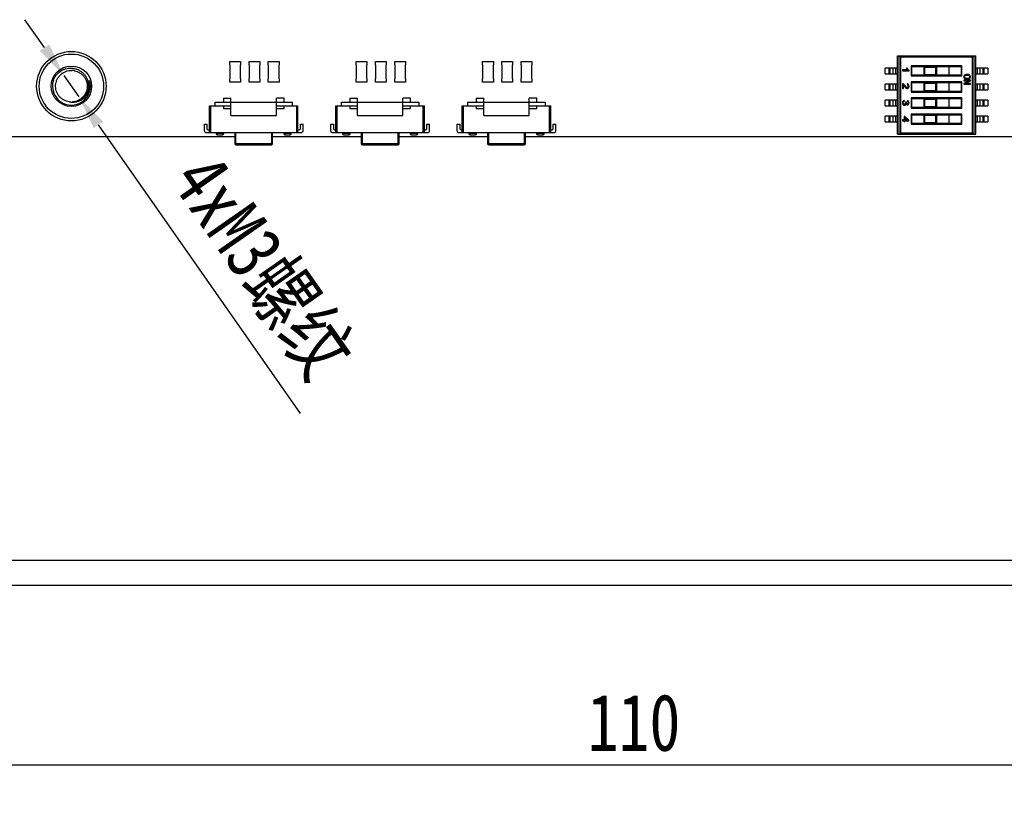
# Model space of a CAD drawing. Header units: millimetres. Extents: x 693 to 1326, y -348 to -145.
# Tile 3 of 8: x 1131 to 1209, y -348 to -286. Entities that reach past the tile are written whole.
import ezdxf

# ---------------------------------------------------------------- set-up
doc = ezdxf.new("R2010")
doc.units = ezdxf.units.MM
doc.header["$LTSCALE"] = 30.734
doc.header["$PDMODE"] = 3
doc.header["$PDSIZE"] = 0.3125
doc.layers.get('0').update_dxf_attribs({"linetype": 'CONTINUOUS'})
doc.layers.get('Defpoints').update_dxf_attribs({"linetype": 'CONTINUOUS'})
doc.layers.add('Dim', color=6, linetype='CONTINUOUS', lineweight=13)
doc.styles.get("Standard").update_dxf_attribs({"font": 'simsun.ttc', "width": 0.8})
doc.dimstyles.new('ISO-25_WS', dxfattribs={"dimscale": 1.8, "dimtxt": 2.5, "dimasz": 1.5, "dimexe": 1.25, "dimexo": 0.625, "dimtad": 1, "dimdsep": 46, "dimtxsty": 'STANDARD', "dimcen": 2.5, "dimadec": 0, "dimazin": 0, "dimtfac": 1, "dimtmove": 0, "dimatfit": 3, "dimfxl": 1, "dimtolj": 1, "dimtzin": 0, "dimarcsym": 0})

# ---------------------------------------------------------------- blocks, each defined once
blk = doc.blocks.new('*D163')
at = {"layer": 'Defpoints', "color": 0}
for p in [(1134.469, -290.737), (1135.643, -292.418)]:
    blk.add_point(p, dxfattribs=at)
at = {"layer": 'Dim', "color": 0, "lineweight": -2}
for p, q in [((1132.922, -288.525), (1131.375, -286.312)), ((1134.469, -290.737), (1135.643, -292.418)), ((1153.168, -317.488), (1137.19, -294.631))]:
    blk.add_line(p, q, dxfattribs=at)
at = {"layer": 'Dim', "color": 0}
for points in [[(1132.553, -288.782), (1133.291, -288.267), (1134.469, -290.737)], [(1137.559, -294.373), (1136.821, -294.888), (1135.643, -292.418)]]:
    blk.add_solid(points, dxfattribs=at)
at = {"layer": 'Dim', "color": 0, "insert": (1150.077, -305.946), "char_height": 4.5, "attachment_point": 5, "rotation": 304.95471}
blk.add_mtext('\\A1;4xM3螺纹', dxfattribs=at)
blk = doc.blocks.new('*D166')
at = {"layer": 'Defpoints', "color": 0}
for p in [(1124.556, -294.578), (1234.556, -294.578), (1234.556, -345.291)]:
    blk.add_point(p, dxfattribs=at)
at = {"layer": 'Dim', "color": 0, "lineweight": -2}
for p, q in [((1124.556, -295.703), (1124.556, -347.541)), ((1234.556, -295.703), (1234.556, -347.541)), ((1127.256, -345.291), (1231.856, -345.291))]:
    blk.add_line(p, q, dxfattribs=at)
at = {"layer": 'Dim', "color": 0}
for points in [[(1127.256, -344.841), (1127.256, -345.741), (1124.556, -345.291)], [(1231.856, -345.741), (1231.856, -344.841), (1234.556, -345.291)]]:
    blk.add_solid(points, dxfattribs=at)
at = {"layer": 'Dim', "color": 0, "insert": (1179.556, -341.966), "char_height": 4.5, "attachment_point": 5}
blk.add_mtext('\\A1;110', dxfattribs=at)

msp = doc.modelspace()

# ---------------------------------------------------------------- linework, layer by layer
at = {"color": 7, "linetype": 'Continuous'}
for p, q in [((1147.583, -289.891), (1147.583, -289.616)), ((1147.583, -289.616), (1148.433, -289.616)), ((1148.433, -289.616), (1148.433, -289.891)), ((1149.107, -289.892), (1149.107, -289.617)), ((1149.107, -289.617), (1149.957, -289.617)), ((1149.957, -289.617), (1149.957, -289.892)), ((1150.632, -289.892), (1150.632, -289.617)), ((1150.632, -289.617), (1151.482, -289.617)), ((1151.482, -289.617), (1151.482, -289.892)), ((1157.583, -289.616), (1158.433, -289.616)), ((1157.583, -289.891), (1157.583, -289.616)), ((1158.433, -289.616), (1158.433, -289.891)), ((1159.107, -289.617), (1159.957, -289.617)), ((1159.107, -289.892), (1159.107, -289.617)), ((1159.957, -289.617), (1159.957, -289.892)), ((1160.632, -289.617), (1161.482, -289.617)), ((1160.632, -289.892), (1160.632, -289.617)), ((1161.482, -289.617), (1161.482, -289.892)), ((1167.583, -289.616), (1168.433, -289.616)), ((1167.583, -289.891), (1167.583, -289.616)), ((1168.433, -289.616), (1168.433, -289.891)), ((1169.107, -289.617), (1169.957, -289.617)), ((1169.107, -289.892), (1169.107, -289.617)), ((1169.957, -289.617), (1169.957, -289.892)), ((1170.632, -289.617), (1171.482, -289.617)), ((1170.632, -289.892), (1170.632, -289.617)), ((1171.482, -289.617), (1171.482, -289.892)), ((1200.39, -289.168), (1206.59, -289.168)), ((1200.39, -295.378), (1200.39, -289.168)), ((1200.531, -295.377), (1200.531, -289.168)), ((1200.631, -289.268), (1200.531, -289.168)), ((1206.348, -289.268), (1200.631, -289.268)), ((1200.631, -289.268), (1200.631, -295.278)), ((1206.348, -289.268), (1206.448, -289.168)), ((1206.348, -295.278), (1206.348, -289.268)), ((1206.448, -289.168), (1206.448, -295.377)), ((1206.59, -295.378), (1206.59, -289.168)), ((1147.608, -289.891), (1147.583, -289.891)), ((1147.608, -290.988), (1147.608, -289.891)), ((1148.408, -289.891), (1148.408, -290.988)), ((1148.433, -289.891), (1148.408, -289.891)), ((1149.133, -289.892), (1149.107, -289.892)), ((1149.133, -290.988), (1149.133, -289.892)), ((1149.932, -289.892), (1149.932, -290.988)), ((1149.957, -289.892), (1149.932, -289.892)), ((1150.657, -289.892), (1150.632, -289.892)), ((1150.657, -290.988), (1150.657, -289.892)), ((1151.456, -289.892), (1151.456, -290.988)), ((1151.482, -289.892), (1151.456, -289.892)), ((1157.608, -289.891), (1157.583, -289.891)), ((1157.608, -290.988), (1157.608, -289.891)), ((1158.433, -289.891), (1158.408, -289.891)), ((1158.408, -289.891), (1158.408, -290.988)), ((1159.133, -289.892), (1159.107, -289.892)), ((1159.133, -290.988), (1159.133, -289.892)), ((1159.957, -289.892), (1159.932, -289.892)), ((1159.932, -289.892), (1159.932, -290.988)), ((1160.657, -289.892), (1160.632, -289.892)), ((1160.657, -290.988), (1160.657, -289.892)), ((1161.482, -289.892), (1161.456, -289.892)), ((1161.456, -289.892), (1161.456, -290.988)), ((1167.608, -289.891), (1167.583, -289.891)), ((1167.608, -290.988), (1167.608, -289.891)), ((1168.433, -289.891), (1168.408, -289.891)), ((1168.408, -289.891), (1168.408, -290.988)), ((1169.133, -289.892), (1169.107, -289.892)), ((1169.133, -290.988), (1169.133, -289.892)), ((1169.957, -289.892), (1169.932, -289.892)), ((1169.932, -289.892), (1169.932, -290.988)), ((1170.657, -289.892), (1170.632, -289.892)), ((1170.657, -290.988), (1170.657, -289.892)), ((1171.482, -289.892), (1171.456, -289.892)), ((1171.456, -289.892), (1171.456, -290.988)), ((1200.39, -290.143), (1199.423, -290.143)), ((1199.423, -290.593), (1199.423, -290.143)), ((1199.737, -290.593), (1199.737, -290.143)), ((1199.801, -290.143), (1199.801, -290.593)), ((1200.061, -290.593), (1200.061, -290.143)), ((1200.256, -290.143), (1200.256, -290.593)), ((1201.2, -290.292), (1200.8, -290.292)), ((1200.8, -290.292), (1200.8, -290.357)), ((1200.8, -290.357), (1201.314, -290.357)), ((1201.185, -290.153), (1201.125, -290.153)), ((1201.314, -290.357), (1201.314, -290.315)), ((1205.49, -289.968), (1201.49, -289.968)), ((1201.49, -289.968), (1201.542, -290.02)), ((1201.49, -289.968), (1201.49, -290.768)), ((1201.542, -290.02), (1205.437, -290.02)), ((1201.542, -290.715), (1201.542, -290.02)), ((1204.49, -290.028), (1202.49, -290.028)), ((1202.55, -290.088), (1202.49, -290.028)), ((1202.49, -290.028), (1202.49, -290.708)), ((1203.43, -290.088), (1202.55, -290.088)), ((1202.55, -290.088), (1202.55, -290.648)), ((1203.49, -290.028), (1203.43, -290.088)), ((1203.43, -290.648), (1203.43, -290.088)), ((1203.49, -290.028), (1203.49, -290.708)), ((1204.49, -290.708), (1204.49, -290.028)), ((1205.49, -289.968), (1205.437, -290.02)), ((1205.437, -290.02), (1205.437, -290.715)), ((1205.49, -290.768), (1205.49, -289.968)), ((1207.556, -290.143), (1206.59, -290.143)), ((1206.723, -290.593), (1206.723, -290.143)), ((1206.918, -290.143), (1206.918, -290.593)), ((1207.178, -290.593), (1207.178, -290.143)), ((1207.243, -290.143), (1207.243, -290.593)), ((1207.556, -290.143), (1207.556, -290.593)), ((1147.583, -291.263), (1147.583, -290.988)), ((1147.583, -290.988), (1147.608, -290.988)), ((1148.433, -291.263), (1147.583, -291.263)), ((1148.408, -290.988), (1148.433, -290.988)), ((1148.433, -290.988), (1148.433, -291.263)), ((1149.107, -291.263), (1149.107, -290.988)), ((1149.107, -290.988), (1149.133, -290.988)), ((1149.957, -291.263), (1149.107, -291.263)), ((1149.932, -290.988), (1149.957, -290.988)), ((1149.957, -290.988), (1149.957, -291.263)), ((1150.632, -291.263), (1150.632, -290.988)), ((1150.632, -290.988), (1150.657, -290.988)), ((1151.482, -291.263), (1150.632, -291.263)), ((1151.456, -290.988), (1151.482, -290.988)), ((1151.482, -290.988), (1151.482, -291.263)), ((1157.583, -290.988), (1157.608, -290.988)), ((1157.583, -291.263), (1157.583, -290.988)), ((1158.433, -291.263), (1157.583, -291.263)), ((1158.408, -290.988), (1158.433, -290.988)), ((1158.433, -290.988), (1158.433, -291.263)), ((1159.107, -290.988), (1159.133, -290.988)), ((1159.107, -291.263), (1159.107, -290.988)), ((1159.957, -291.263), (1159.107, -291.263)), ((1159.932, -290.988), (1159.957, -290.988)), ((1159.957, -290.988), (1159.957, -291.263)), ((1160.632, -290.988), (1160.657, -290.988)), ((1160.632, -291.263), (1160.632, -290.988)), ((1161.482, -291.263), (1160.632, -291.263)), ((1161.456, -290.988), (1161.482, -290.988)), ((1161.482, -290.988), (1161.482, -291.263)), ((1167.583, -290.988), (1167.608, -290.988)), ((1167.583, -291.263), (1167.583, -290.988)), ((1168.433, -291.263), (1167.583, -291.263)), ((1168.408, -290.988), (1168.433, -290.988)), ((1168.433, -290.988), (1168.433, -291.263)), ((1169.107, -290.988), (1169.133, -290.988)), ((1169.107, -291.263), (1169.107, -290.988)), ((1169.957, -291.263), (1169.107, -291.263)), ((1169.932, -290.988), (1169.957, -290.988)), ((1169.957, -290.988), (1169.957, -291.263)), ((1170.632, -290.988), (1170.657, -290.988)), ((1170.632, -291.263), (1170.632, -290.988)), ((1171.482, -291.263), (1170.632, -291.263)), ((1171.456, -290.988), (1171.482, -290.988)), ((1171.482, -290.988), (1171.482, -291.263)), ((1199.423, -290.593), (1200.39, -290.593)), ((1201.542, -290.715), (1201.49, -290.768)), ((1201.49, -290.768), (1205.49, -290.768)), ((1205.49, -291.238), (1201.49, -291.238)), ((1201.49, -291.238), (1201.542, -291.29)), ((1201.49, -291.238), (1201.49, -292.038)), ((1205.437, -290.715), (1201.542, -290.715)), ((1201.542, -291.29), (1205.437, -291.29)), ((1201.542, -291.985), (1201.542, -291.29)), ((1202.49, -290.708), (1202.55, -290.648)), ((1202.49, -290.708), (1204.49, -290.708)), ((1202.55, -290.648), (1203.43, -290.648)), ((1203.43, -290.648), (1203.49, -290.708)), ((1205.49, -290.768), (1205.437, -290.715)), ((1205.49, -291.238), (1205.437, -291.29)), ((1205.437, -291.29), (1205.437, -291.985)), ((1205.49, -292.038), (1205.49, -291.238)), ((1206.166, -291.101), (1205.652, -291.101)), ((1205.652, -291.101), (1205.652, -291.154)), ((1205.652, -291.154), (1206.051, -291.154)), ((1206.051, -291.154), (1205.652, -291.361)), ((1205.768, -291.364), (1206.166, -291.157)), ((1206.166, -291.157), (1206.166, -291.101)), ((1206.59, -290.593), (1207.556, -290.593)), ((1200.39, -291.413), (1199.423, -291.413)), ((1199.423, -291.863), (1199.423, -291.413)), ((1199.423, -291.863), (1200.39, -291.863)), ((1199.737, -291.863), (1199.737, -291.413)), ((1199.801, -291.413), (1199.801, -291.863)), ((1200.061, -291.863), (1200.061, -291.413)), ((1200.256, -291.413), (1200.256, -291.863)), ((1200.8, -291.391), (1200.8, -291.76)), ((1200.8, -291.76), (1200.866, -291.76)), ((1200.866, -291.76), (1200.866, -291.478)), ((1201.169, -291.398), (1201.162, -291.464)), ((1201.542, -291.985), (1201.49, -292.038)), ((1201.49, -292.038), (1205.49, -292.038)), ((1205.437, -291.985), (1201.542, -291.985)), ((1204.49, -291.298), (1202.49, -291.298)), ((1202.55, -291.358), (1202.49, -291.298)), ((1202.49, -291.298), (1202.49, -291.978)), ((1202.49, -291.978), (1202.55, -291.918)), ((1202.49, -291.978), (1204.49, -291.978)), ((1203.43, -291.358), (1202.55, -291.358)), ((1202.55, -291.358), (1202.55, -291.918)), ((1202.55, -291.918), (1203.43, -291.918)), ((1203.49, -291.298), (1203.43, -291.358)), ((1203.43, -291.918), (1203.43, -291.358)), ((1203.43, -291.918), (1203.49, -291.978)), ((1203.49, -291.298), (1203.49, -291.978)), ((1204.49, -291.978), (1204.49, -291.298)), ((1205.49, -292.038), (1205.437, -291.985)), ((1205.652, -291.361), (1205.652, -291.417)), ((1205.652, -291.417), (1206.166, -291.417)), ((1206.166, -291.364), (1205.768, -291.364)), ((1206.166, -291.417), (1206.166, -291.364)), ((1207.556, -291.413), (1206.59, -291.413)), ((1206.59, -291.863), (1207.556, -291.863)), ((1206.723, -291.863), (1206.723, -291.413)), ((1206.918, -291.413), (1206.918, -291.863)), ((1207.178, -291.863), (1207.178, -291.413)), ((1207.243, -291.413), (1207.243, -291.863)), ((1207.556, -291.413), (1207.556, -291.863)), ((1146.426, -293.128), (1146.426, -292.828)), ((1146.426, -292.828), (1152.526, -292.828)), ((1147.076, -292.528), (1147.076, -292.828)), ((1147.076, -292.528), (1147.676, -292.528)), ((1147.676, -293.899), (1147.676, -292.528)), ((1151.276, -293.899), (1151.276, -292.528)), ((1151.876, -292.528), (1151.276, -292.528)), ((1151.876, -292.828), (1151.876, -292.528)), ((1152.526, -292.828), (1152.526, -293.128)), ((1156.426, -293.128), (1156.426, -292.828)), ((1156.426, -292.828), (1162.526, -292.828)), ((1157.076, -292.528), (1157.676, -292.528)), ((1157.076, -292.528), (1157.076, -292.828)), ((1157.676, -293.899), (1157.676, -292.528)), ((1161.876, -292.528), (1161.276, -292.528)), ((1161.276, -293.899), (1161.276, -292.528)), ((1161.876, -292.828), (1161.876, -292.528)), ((1162.526, -292.828), (1162.526, -293.128)), ((1166.426, -292.828), (1172.526, -292.828)), ((1166.426, -293.128), (1166.426, -292.828)), ((1167.076, -292.528), (1167.676, -292.528)), ((1167.076, -292.528), (1167.076, -292.828)), ((1167.676, -293.899), (1167.676, -292.528)), ((1171.876, -292.528), (1171.276, -292.528)), ((1171.276, -293.899), (1171.276, -292.528)), ((1171.876, -292.828), (1171.876, -292.528)), ((1172.526, -292.828), (1172.526, -293.128)), ((1200.39, -292.683), (1199.423, -292.683)), ((1199.423, -293.133), (1199.423, -292.683)), ((1199.737, -293.133), (1199.737, -292.683)), ((1199.801, -292.683), (1199.801, -293.133)), ((1200.061, -293.133), (1200.061, -292.683)), ((1200.256, -292.683), (1200.256, -293.133)), ((1200.945, -292.774), (1200.938, -292.708)), ((1201.103, -292.853), (1201.044, -292.845)), ((1201.182, -292.715), (1201.175, -292.781)), ((1205.49, -292.508), (1201.49, -292.508)), ((1201.49, -292.508), (1201.542, -292.56)), ((1201.49, -292.508), (1201.49, -293.308)), ((1201.542, -292.56), (1205.437, -292.56)), ((1201.542, -293.255), (1201.542, -292.56)), ((1204.49, -292.568), (1202.49, -292.568)), ((1202.55, -292.628), (1202.49, -292.568)), ((1202.49, -292.568), (1202.49, -293.248)), ((1203.43, -292.628), (1202.55, -292.628)), ((1202.55, -292.628), (1202.55, -293.188)), ((1203.49, -292.568), (1203.43, -292.628)), ((1203.43, -293.188), (1203.43, -292.628)), ((1203.49, -292.568), (1203.49, -293.248)), ((1204.49, -293.248), (1204.49, -292.568)), ((1205.49, -292.508), (1205.437, -292.56)), ((1205.437, -292.56), (1205.437, -293.255)), ((1205.49, -293.308), (1205.49, -292.508)), ((1207.556, -292.683), (1206.59, -292.683)), ((1206.723, -293.133), (1206.723, -292.683)), ((1206.918, -292.683), (1206.918, -293.133)), ((1207.178, -293.133), (1207.178, -292.683)), ((1207.243, -292.683), (1207.243, -293.133)), ((1207.556, -292.683), (1207.556, -293.133)), ((1145.976, -295.228), (1145.976, -293.128)), ((1145.976, -293.128), (1147.676, -293.128)), ((1146.076, -295.228), (1146.076, -293.128)), ((1147.076, -293.128), (1147.076, -293.328)), ((1147.076, -293.328), (1147.676, -293.328)), ((1151.276, -293.128), (1152.976, -293.128)), ((1151.276, -293.328), (1151.876, -293.328)), ((1151.876, -293.328), (1151.876, -293.128)), ((1152.876, -295.228), (1152.876, -293.128)), ((1152.976, -295.228), (1152.976, -293.128)), ((1155.976, -295.228), (1155.976, -293.128)), ((1155.976, -293.128), (1157.676, -293.128)), ((1156.076, -295.228), (1156.076, -293.128)), ((1157.076, -293.128), (1157.076, -293.328)), ((1157.076, -293.328), (1157.676, -293.328)), ((1161.276, -293.128), (1162.976, -293.128)), ((1161.276, -293.328), (1161.876, -293.328)), ((1161.876, -293.328), (1161.876, -293.128)), ((1162.876, -295.228), (1162.876, -293.128)), ((1162.976, -295.228), (1162.976, -293.128)), ((1165.976, -293.128), (1167.676, -293.128)), ((1165.976, -295.228), (1165.976, -293.128)), ((1166.076, -295.228), (1166.076, -293.128)), ((1167.076, -293.128), (1167.076, -293.328)), ((1167.076, -293.328), (1167.676, -293.328)), ((1171.276, -293.128), (1172.976, -293.128)), ((1171.276, -293.328), (1171.876, -293.328)), ((1171.876, -293.328), (1171.876, -293.128)), ((1172.876, -295.228), (1172.876, -293.128)), ((1172.976, -295.228), (1172.976, -293.128)), ((1199.423, -293.133), (1200.39, -293.133)), ((1201.542, -293.255), (1201.49, -293.308)), ((1201.49, -293.308), (1205.49, -293.308)), ((1205.437, -293.255), (1201.542, -293.255)), ((1202.49, -293.248), (1202.55, -293.188)), ((1202.49, -293.248), (1204.49, -293.248)), ((1202.55, -293.188), (1203.43, -293.188)), ((1203.43, -293.188), (1203.49, -293.248)), ((1205.49, -293.308), (1205.437, -293.255)), ((1206.59, -293.133), (1207.556, -293.133)), ((1147.676, -293.899), (1151.276, -293.899)), ((1157.676, -293.899), (1161.276, -293.899)), ((1167.676, -293.899), (1171.276, -293.899)), ((1200.39, -293.953), (1199.423, -293.953)), ((1199.423, -294.403), (1199.423, -293.953)), ((1199.423, -294.403), (1200.39, -294.403)), ((1199.737, -294.403), (1199.737, -293.953)), ((1199.801, -293.953), (1199.801, -294.403)), ((1200.061, -294.403), (1200.061, -293.953)), ((1200.256, -293.953), (1200.256, -294.403)), ((1200.925, -294.249), (1200.8, -294.249)), ((1200.8, -294.249), (1200.8, -294.315)), ((1200.8, -294.315), (1200.925, -294.315)), ((1200.991, -293.986), (1200.925, -293.986)), ((1200.925, -293.986), (1200.925, -294.249)), ((1200.925, -294.315), (1200.925, -294.381)), ((1200.925, -294.381), (1200.991, -294.381)), ((1201.307, -294.263), (1200.991, -293.986)), ((1200.991, -294.07), (1201.196, -294.249)), ((1200.991, -294.249), (1200.991, -294.07)), ((1201.196, -294.249), (1200.991, -294.249)), ((1200.991, -294.315), (1201.307, -294.315)), ((1200.991, -294.381), (1200.991, -294.315)), ((1201.307, -294.315), (1201.307, -294.263)), ((1205.49, -293.778), (1201.49, -293.778)), ((1201.49, -293.778), (1201.542, -293.83)), ((1201.49, -293.778), (1201.49, -294.578)), ((1201.542, -293.83), (1205.437, -293.83)), ((1201.542, -294.525), (1201.542, -293.83)), ((1204.49, -293.838), (1202.49, -293.838)), ((1202.55, -293.898), (1202.49, -293.838)), ((1202.49, -293.838), (1202.49, -294.518)), ((1203.43, -293.898), (1202.55, -293.898)), ((1202.55, -293.898), (1202.55, -294.458)), ((1203.49, -293.838), (1203.43, -293.898)), ((1203.43, -294.458), (1203.43, -293.898)), ((1203.49, -293.838), (1203.49, -294.518)), ((1204.49, -294.518), (1204.49, -293.838)), ((1205.49, -293.778), (1205.437, -293.83)), ((1205.437, -293.83), (1205.437, -294.525)), ((1205.49, -294.578), (1205.49, -293.778)), ((1207.556, -293.953), (1206.59, -293.953)), ((1206.59, -294.403), (1207.556, -294.403)), ((1206.723, -294.403), (1206.723, -293.953)), ((1206.918, -293.953), (1206.918, -294.403)), ((1207.178, -294.403), (1207.178, -293.953)), ((1207.243, -293.953), (1207.243, -294.403)), ((1207.556, -293.953), (1207.556, -294.403)), ((1145.576, -295.128), (1145.576, -294.578)), ((1145.576, -294.578), (1145.776, -294.578)), ((1145.776, -294.578), (1145.776, -294.928)), ((1145.876, -295.028), (1145.976, -295.028)), ((1152.976, -295.028), (1153.076, -295.028)), ((1153.176, -294.578), (1153.376, -294.578)), ((1153.176, -294.928), (1153.176, -294.578)), ((1153.376, -295.128), (1153.376, -294.578)), ((1155.576, -294.578), (1155.776, -294.578)), ((1155.576, -295.128), (1155.576, -294.578)), ((1155.776, -294.578), (1155.776, -294.928)), ((1155.876, -295.028), (1155.976, -295.028)), ((1162.976, -295.028), (1163.076, -295.028)), ((1163.176, -294.578), (1163.376, -294.578)), ((1163.176, -294.928), (1163.176, -294.578)), ((1163.376, -295.128), (1163.376, -294.578)), ((1165.576, -294.578), (1165.776, -294.578)), ((1165.576, -295.128), (1165.576, -294.578)), ((1165.776, -294.578), (1165.776, -294.928)), ((1165.876, -295.028), (1165.976, -295.028)), ((1172.976, -295.028), (1173.076, -295.028)), ((1173.176, -294.578), (1173.376, -294.578)), ((1173.176, -294.928), (1173.176, -294.578)), ((1173.376, -295.128), (1173.376, -294.578)), ((1201.542, -294.525), (1201.49, -294.578)), ((1201.49, -294.578), (1205.49, -294.578)), ((1205.437, -294.525), (1201.542, -294.525)), ((1202.49, -294.518), (1202.55, -294.458)), ((1202.49, -294.518), (1204.49, -294.518)), ((1202.55, -294.458), (1203.43, -294.458)), ((1203.43, -294.458), (1203.49, -294.518)), ((1205.49, -294.578), (1205.437, -294.525)), ((1147.976, -295.578), (1125.556, -295.578)), ((1145.676, -295.228), (1153.276, -295.228)), ((1146.501, -295.228), (1146.501, -295.328)), ((1147.101, -295.328), (1146.501, -295.328)), ((1146.601, -295.428), (1146.601, -295.228)), ((1146.601, -295.428), (1147.001, -295.428)), ((1147.001, -295.228), (1147.001, -295.428)), ((1147.101, -295.328), (1147.101, -295.228)), ((1147.976, -295.228), (1147.976, -296.128)), ((1148.076, -296.228), (1148.076, -295.228)), ((1150.876, -295.228), (1150.876, -296.228)), ((1150.976, -296.128), (1150.976, -295.228)), ((1157.976, -295.578), (1150.976, -295.578)), ((1151.851, -295.228), (1151.851, -295.328)), ((1152.451, -295.328), (1151.851, -295.328)), ((1151.951, -295.428), (1151.951, -295.228)), ((1151.951, -295.428), (1152.351, -295.428)), ((1152.351, -295.228), (1152.351, -295.428)), ((1152.451, -295.328), (1152.451, -295.228)), ((1155.676, -295.228), (1163.276, -295.228)), ((1156.501, -295.228), (1156.501, -295.328)), ((1157.101, -295.328), (1156.501, -295.328)), ((1156.601, -295.428), (1156.601, -295.228)), ((1156.601, -295.428), (1157.001, -295.428)), ((1157.001, -295.228), (1157.001, -295.428)), ((1157.101, -295.328), (1157.101, -295.228)), ((1157.976, -295.228), (1157.976, -296.128)), ((1158.076, -296.228), (1158.076, -295.228)), ((1160.876, -295.228), (1160.876, -296.228)), ((1160.976, -296.128), (1160.976, -295.228)), ((1167.976, -295.578), (1160.976, -295.578)), ((1161.851, -295.228), (1161.851, -295.328)), ((1162.451, -295.328), (1161.851, -295.328)), ((1161.951, -295.428), (1161.951, -295.228)), ((1161.951, -295.428), (1162.351, -295.428)), ((1162.351, -295.228), (1162.351, -295.428)), ((1162.451, -295.328), (1162.451, -295.228)), ((1165.676, -295.228), (1173.276, -295.228)), ((1166.501, -295.228), (1166.501, -295.328)), ((1167.101, -295.328), (1166.501, -295.328)), ((1166.601, -295.428), (1166.601, -295.228)), ((1166.601, -295.428), (1167.001, -295.428)), ((1167.001, -295.228), (1167.001, -295.428)), ((1167.101, -295.328), (1167.101, -295.228)), ((1167.976, -295.228), (1167.976, -296.128)), ((1168.076, -296.228), (1168.076, -295.228)), ((1170.876, -295.228), (1170.876, -296.228)), ((1170.976, -296.128), (1170.976, -295.228)), ((1233.556, -295.578), (1170.976, -295.578)), ((1171.851, -295.228), (1171.851, -295.328)), ((1172.451, -295.328), (1171.851, -295.328)), ((1171.951, -295.428), (1171.951, -295.228)), ((1171.951, -295.428), (1172.351, -295.428)), ((1172.351, -295.228), (1172.351, -295.428)), ((1172.451, -295.328), (1172.451, -295.228)), ((1200.39, -295.378), (1206.59, -295.378)), ((1200.631, -295.278), (1200.531, -295.377)), ((1200.631, -295.278), (1206.348, -295.278)), ((1206.348, -295.278), (1206.448, -295.377)), ((1150.976, -296.128), (1147.976, -296.128)), ((1148.076, -296.228), (1150.876, -296.228)), ((1160.976, -296.128), (1157.976, -296.128)), ((1158.076, -296.228), (1160.876, -296.228)), ((1170.976, -296.128), (1167.976, -296.128)), ((1168.076, -296.228), (1170.876, -296.228)), ((1065.456, -329.078), (1294.056, -329.078)), ((1065.036, -331.078), (1300.036, -331.078))]:
    msp.add_line(p, q, dxfattribs=at)
for radius in [2.75, 2.55, 1.6]:
    msp.add_circle((1135.056, -291.578), radius, dxfattribs=at)
for centre, radius, start, end in [((1135.056, -291.577), 1.249, 87.09387, 89.02546), ((1135.056, -291.576), 1.249, 86.63336, 87.09363), ((1135.055, -291.579), 1.251, 84.04749, 86.63266), ((1135.055, -291.581), 1.253, 81.85911, 84.04765), ((1135.055, -291.581), 1.254, 81.32708, 81.85913), ((1135.055, -291.582), 1.254, 79.19579, 81.32698), ((1135.056, -291.578), 1.5, 162, 18), ((1135.056, -291.574), 1.254, 262.16484, 264.22849), ((1135.056, -291.573), 1.254, 264.22837, 264.75879), ((1135.056, -291.573), 1.255, 264.75896, 266.89231), ((1135.056, -291.574), 1.254, 266.89192, 269.55271), ((1135.056, -291.576), 1.251, 269.55345, 269.98441), ((1135.056, -291.582), 1.246, 270.00451, 272.43063), ((1135.113, -291.594), 1.235, 267.37086, 269.81571), ((1135.056, -291.582), 1.246, 272.43058, 274.14232), ((1135.113, -291.584), 1.245, 269.81452, 271.53141), ((1145.676, -295.128), 0.1, 180, 270), ((1145.876, -294.928), 0.1, 180, 270), ((1153.076, -294.928), 0.1, 270, 0), ((1153.276, -295.128), 0.1, 270, 0), ((1155.676, -295.128), 0.1, 180, 270), ((1155.876, -294.928), 0.1, 180, 270), ((1163.076, -294.928), 0.1, 270, 0), ((1163.276, -295.128), 0.1, 270, 0), ((1165.676, -295.128), 0.1, 180, 270), ((1165.876, -294.928), 0.1, 180, 270), ((1173.076, -294.928), 0.1, 270, 0), ((1173.276, -295.128), 0.1, 270, 0), ((1146.601, -295.328), 0.1, 180, 270), ((1147.001, -295.328), 0.1, 270, 0), ((1151.951, -295.328), 0.1, 180, 270), ((1152.351, -295.328), 0.1, 270, 0), ((1156.601, -295.328), 0.1, 180, 270), ((1157.001, -295.328), 0.1, 270, 0), ((1161.951, -295.328), 0.1, 180, 270), ((1162.351, -295.328), 0.1, 270, 0), ((1166.601, -295.328), 0.1, 180, 270), ((1167.001, -295.328), 0.1, 270, 0), ((1171.951, -295.328), 0.1, 180, 270), ((1172.351, -295.328), 0.1, 270, 0), ((1148.076, -296.128), 0.1, 180, 270), ((1150.876, -296.128), 0.1, 270, 0), ((1158.076, -296.128), 0.1, 180, 270), ((1160.876, -296.128), 0.1, 270, 0), ((1168.076, -296.128), 0.1, 180, 270), ((1170.876, -296.128), 0.1, 270, 0)]:
    msp.add_arc(centre, radius, start, end, dxfattribs=at)
for centre, start_param, end_param in [((1200.53, -289.268), -0.093477, 0), ((1206.449, -289.268), 0, 0.093477), ((1200.53, -295.278), -3.141593, -3.048116), ((1206.449, -295.278), -3.235069, -3.141593)]:
    msp.add_ellipse(centre, major_axis=(0, 0.1), ratio=0.09375, start_param=start_param, end_param=end_param, dxfattribs=at)
for points, knots in [([(1133.629, -291.114), (1133.682, -290.971), (1133.833, -290.698), (1134.116, -290.432), (1134.383, -290.28), (1134.67, -290.171), (1134.903, -290.143), (1135.056, -290.149)], [0, 0, 0, 0, 0.249845, 0.499658, 0.624945, 0.750232, 1, 1, 1, 1]), ([(1134.885, -292.816), (1134.808, -292.805), (1134.653, -292.769), (1134.437, -292.672), (1134.243, -292.536), (1134.077, -292.367), (1133.946, -292.169), (1133.855, -291.95), (1133.806, -291.718), (1133.802, -291.481), (1133.843, -291.247), (1133.926, -291.026), (1134.05, -290.823), (1134.209, -290.648), (1134.399, -290.506), (1134.612, -290.401), (1134.841, -290.339), (1134.998, -290.326), (1135.077, -290.328)], [0, 0, 0, 0, 0.062503, 0.125002, 0.187499, 0.250001, 0.312503, 0.375, 0.437499, 0.500002, 0.562501, 0.624999, 0.6875, 0.750002, 0.812499, 0.874999, 0.937502, 1, 1, 1, 1]), ([(1135.056, -290.149), (1135.142, -290.152), (1135.313, -290.175), (1135.559, -290.254), (1135.786, -290.377), (1135.988, -290.54), (1136.156, -290.736), (1136.284, -290.961), (1136.367, -291.206), (1136.403, -291.462), (1136.39, -291.721), (1136.327, -291.972), (1136.216, -292.206), (1136.062, -292.414), (1135.87, -292.587), (1135.648, -292.719), (1135.403, -292.804), (1135.232, -292.826), (1135.146, -292.828)], [0, 0, 0, 0, 0.062515, 0.125024, 0.187535, 0.250043, 0.312554, 0.375059, 0.437562, 0.500065, 0.562565, 0.625062, 0.687557, 0.75005, 0.812536, 0.875022, 0.937504, 1, 1, 1, 1]), ([(1135.29, -290.35), (1135.364, -290.364), (1135.509, -290.405), (1135.711, -290.505), (1135.893, -290.64), (1136.047, -290.805), (1136.17, -290.995), (1136.256, -291.204), (1136.303, -291.425), (1136.31, -291.651), (1136.277, -291.874), (1136.204, -292.088), (1136.094, -292.286), (1135.951, -292.46), (1135.778, -292.606), (1135.582, -292.719), (1135.369, -292.795), (1135.221, -292.819), (1135.146, -292.824)], [0, 0, 0, 0, 0.062501, 0.125003, 0.1875, 0.249999, 0.312502, 0.375002, 0.437498, 0.499999, 0.562502, 0.625, 0.687497, 0.749999, 0.812501, 0.874998, 0.937497, 1, 1, 1, 1]), ([(1201.125, -290.153), (1201.126, -290.159), (1201.131, -290.17), (1201.138, -290.188), (1201.147, -290.207), (1201.157, -290.226), (1201.167, -290.245), (1201.178, -290.262), (1201.189, -290.278), (1201.197, -290.287), (1201.2, -290.292)], [0, 0, 0, 0, 0.111969, 0.233065, 0.363207, 0.503203, 0.643049, 0.772057, 0.890968, 1, 1, 1, 1]), ([(1201.314, -290.315), (1201.308, -290.312), (1201.296, -290.305), (1201.279, -290.291), (1201.262, -290.274), (1201.245, -290.254), (1201.228, -290.232), (1201.212, -290.207), (1201.198, -290.181), (1201.189, -290.163), (1201.185, -290.153)], [0, 0, 0, 0, 0.093886, 0.197822, 0.312963, 0.439467, 0.573552, 0.711222, 0.853223, 1, 1, 1, 1]), ([(1135.056, -292.828), (1135.163, -292.839), (1135.383, -292.834), (1135.697, -292.743), (1135.981, -292.578), (1136.216, -292.35), (1136.391, -292.073), (1136.498, -291.763), (1136.532, -291.437), (1136.507, -291.22), (1136.483, -291.114)], [0, 0, 0, 0, 0.124857, 0.249764, 0.37471, 0.499698, 0.624726, 0.74978, 0.874871, 1, 1, 1, 1]), ([(1205.903, -290.64), (1205.897, -290.64), (1205.886, -290.64), (1205.869, -290.641), (1205.853, -290.643), (1205.837, -290.646), (1205.821, -290.649), (1205.806, -290.653), (1205.791, -290.658), (1205.775, -290.663), (1205.761, -290.669), (1205.747, -290.676), (1205.734, -290.683), (1205.722, -290.692), (1205.71, -290.701), (1205.699, -290.71), (1205.69, -290.721), (1205.68, -290.731), (1205.672, -290.743), (1205.665, -290.755), (1205.659, -290.767), (1205.654, -290.78), (1205.651, -290.793), (1205.648, -290.806), (1205.646, -290.82), (1205.646, -290.829), (1205.646, -290.834)], [0, 0, 0, 0, 0.046488, 0.092192, 0.137812, 0.182852, 0.227918, 0.272658, 0.317393, 0.362221, 0.406445, 0.449554, 0.491329, 0.532465, 0.57315, 0.613174, 0.652942, 0.692464, 0.731783, 0.77011, 0.808087, 0.845965, 0.883638, 0.92167, 0.960385, 1, 1, 1, 1]), ([(1205.646, -290.834), (1205.646, -290.839), (1205.646, -290.847), (1205.648, -290.86), (1205.65, -290.873), (1205.654, -290.885), (1205.658, -290.898), (1205.663, -290.91), (1205.67, -290.921), (1205.677, -290.933), (1205.686, -290.944), (1205.695, -290.955), (1205.705, -290.964), (1205.716, -290.974), (1205.728, -290.982), (1205.741, -290.99), (1205.755, -290.997), (1205.77, -291.004), (1205.785, -291.01), (1205.802, -291.015), (1205.818, -291.019), (1205.835, -291.022), (1205.853, -291.025), (1205.871, -291.027), (1205.89, -291.028), (1205.902, -291.028), (1205.908, -291.028)], [0, 0, 0, 0, 0.035835, 0.07158, 0.106914, 0.142276, 0.177686, 0.213901, 0.250489, 0.287878, 0.325941, 0.364295, 0.40298, 0.442438, 0.482884, 0.524372, 0.567248, 0.611678, 0.657185, 0.703288, 0.750201, 0.797976, 0.846787, 0.896418, 0.947545, 1, 1, 1, 1]), ([(1205.705, -290.834), (1205.705, -290.829), (1205.706, -290.819), (1205.708, -290.805), (1205.712, -290.791), (1205.718, -290.778), (1205.726, -290.766), (1205.735, -290.754), (1205.745, -290.743), (1205.758, -290.733), (1205.771, -290.723), (1205.787, -290.715), (1205.803, -290.708), (1205.82, -290.702), (1205.839, -290.698), (1205.859, -290.695), (1205.88, -290.693), (1205.894, -290.693), (1205.902, -290.693)], [0, 0, 0, 0, 0.054878, 0.108551, 0.161034, 0.213152, 0.266401, 0.320968, 0.377746, 0.437427, 0.499276, 0.562107, 0.627059, 0.694685, 0.765474, 0.839853, 0.917779, 1, 1, 1, 1]), ([(1205.909, -290.976), (1205.901, -290.976), (1205.886, -290.975), (1205.863, -290.974), (1205.842, -290.97), (1205.823, -290.966), (1205.805, -290.96), (1205.788, -290.954), (1205.772, -290.945), (1205.758, -290.936), (1205.746, -290.926), (1205.735, -290.915), (1205.726, -290.903), (1205.718, -290.891), (1205.712, -290.877), (1205.708, -290.863), (1205.706, -290.849), (1205.705, -290.839), (1205.705, -290.834)], [0, 0, 0, 0, 0.085146, 0.165728, 0.24209, 0.314101, 0.382341, 0.44756, 0.509972, 0.57053, 0.628622, 0.684101, 0.737397, 0.789378, 0.841082, 0.892588, 0.945519, 1, 1, 1, 1]), ([(1205.902, -290.693), (1205.911, -290.693), (1205.929, -290.693), (1205.954, -290.695), (1205.978, -290.698), (1205.999, -290.703), (1206.019, -290.708), (1206.036, -290.716), (1206.051, -290.724), (1206.065, -290.734), (1206.076, -290.745), (1206.086, -290.756), (1206.095, -290.768), (1206.102, -290.78), (1206.107, -290.793), (1206.111, -290.807), (1206.113, -290.82), (1206.113, -290.83), (1206.113, -290.835)], [0, 0, 0, 0, 0.096212, 0.185153, 0.267737, 0.344118, 0.414626, 0.480086, 0.541128, 0.598553, 0.653146, 0.705547, 0.755948, 0.804963, 0.853085, 0.901251, 0.950048, 1, 1, 1, 1]), ([(1206.173, -290.835), (1206.173, -290.828), (1206.172, -290.814), (1206.169, -290.794), (1206.163, -290.774), (1206.155, -290.756), (1206.145, -290.739), (1206.133, -290.723), (1206.118, -290.708), (1206.101, -290.694), (1206.082, -290.681), (1206.062, -290.67), (1206.039, -290.661), (1206.015, -290.653), (1205.99, -290.647), (1205.962, -290.643), (1205.933, -290.64), (1205.913, -290.64), (1205.903, -290.64)], [0, 0, 0, 0, 0.056348, 0.110624, 0.163779, 0.216401, 0.26957, 0.323854, 0.380028, 0.438756, 0.499726, 0.562044, 0.626691, 0.694119, 0.764635, 0.838867, 0.917227, 1, 1, 1, 1]), ([(1205.908, -291.028), (1205.915, -291.028), (1205.927, -291.028), (1205.946, -291.027), (1205.963, -291.025), (1205.981, -291.023), (1205.998, -291.019), (1206.014, -291.015), (1206.03, -291.01), (1206.045, -291.005), (1206.06, -290.999), (1206.073, -290.992), (1206.086, -290.984), (1206.099, -290.976), (1206.11, -290.967), (1206.121, -290.957), (1206.13, -290.947), (1206.139, -290.936), (1206.147, -290.925), (1206.154, -290.913), (1206.16, -290.901), (1206.164, -290.888), (1206.168, -290.875), (1206.171, -290.862), (1206.172, -290.848), (1206.173, -290.839), (1206.173, -290.835)], [0, 0, 0, 0, 0.051441, 0.101543, 0.150424, 0.198477, 0.24516, 0.291236, 0.336217, 0.380756, 0.424189, 0.466543, 0.507608, 0.547673, 0.587086, 0.626068, 0.664638, 0.702998, 0.740964, 0.778367, 0.815074, 0.851716, 0.888272, 0.924979, 0.962035, 1, 1, 1, 1]), ([(1206.113, -290.835), (1206.113, -290.838), (1206.113, -290.845), (1206.112, -290.855), (1206.11, -290.864), (1206.107, -290.874), (1206.104, -290.883), (1206.099, -290.892), (1206.094, -290.901), (1206.088, -290.909), (1206.081, -290.917), (1206.074, -290.924), (1206.066, -290.931), (1206.058, -290.938), (1206.048, -290.944), (1206.038, -290.949), (1206.028, -290.954), (1206.013, -290.96), (1205.992, -290.967), (1205.966, -290.972), (1205.938, -290.975), (1205.919, -290.976), (1205.909, -290.976)], [0, 0, 0, 0, 0.036729, 0.072549, 0.107813, 0.143, 0.178318, 0.213961, 0.250199, 0.28713, 0.324768, 0.362253, 0.400334, 0.439187, 0.478878, 0.519529, 0.561477, 0.605051, 0.695565, 0.790949, 0.892433, 1, 1, 1, 1]), ([(1200.845, -291.399), (1200.841, -291.398), (1200.834, -291.395), (1200.823, -291.393), (1200.812, -291.391), (1200.804, -291.391), (1200.8, -291.391)], [0, 0, 0, 0, 0.251222, 0.499274, 0.749347, 1, 1, 1, 1]), ([(1200.99, -291.533), (1200.986, -291.528), (1200.979, -291.519), (1200.969, -291.506), (1200.96, -291.493), (1200.95, -291.482), (1200.941, -291.471), (1200.932, -291.461), (1200.923, -291.452), (1200.912, -291.442), (1200.898, -291.43), (1200.881, -291.417), (1200.863, -291.407), (1200.851, -291.402), (1200.845, -291.399)], [0, 0, 0, 0, 0.087034, 0.170248, 0.249159, 0.32349, 0.3944, 0.461544, 0.524616, 0.583694, 0.695261, 0.800986, 0.902414, 1, 1, 1, 1]), ([(1200.866, -291.478), (1200.869, -291.48), (1200.874, -291.485), (1200.883, -291.494), (1200.891, -291.503), (1200.898, -291.512), (1200.904, -291.52), (1200.909, -291.527), (1200.916, -291.535), (1200.923, -291.545), (1200.931, -291.556), (1200.94, -291.568), (1200.95, -291.582), (1200.957, -291.591), (1200.961, -291.596)], [0, 0, 0, 0, 0.073183, 0.15059, 0.232022, 0.318033, 0.367227, 0.426968, 0.496975, 0.577119, 0.667398, 0.768219, 0.878771, 1, 1, 1, 1]), ([(1200.961, -291.596), (1200.966, -291.602), (1200.974, -291.613), (1200.987, -291.629), (1200.999, -291.644), (1201.01, -291.658), (1201.021, -291.669), (1201.031, -291.68), (1201.04, -291.69), (1201.051, -291.7), (1201.065, -291.712), (1201.081, -291.724), (1201.096, -291.733), (1201.111, -291.741), (1201.126, -291.747), (1201.141, -291.751), (1201.157, -291.753), (1201.167, -291.753), (1201.172, -291.754)], [0, 0, 0, 0, 0.080674, 0.155859, 0.225808, 0.290346, 0.349406, 0.403083, 0.451371, 0.494603, 0.572766, 0.644752, 0.71134, 0.772419, 0.830929, 0.887944, 0.94408, 1, 1, 1, 1]), ([(1201.17, -291.688), (1201.167, -291.688), (1201.161, -291.687), (1201.152, -291.686), (1201.143, -291.683), (1201.134, -291.68), (1201.124, -291.675), (1201.115, -291.669), (1201.106, -291.663), (1201.096, -291.655), (1201.086, -291.646), (1201.075, -291.635), (1201.063, -291.622), (1201.05, -291.608), (1201.036, -291.592), (1201.022, -291.574), (1201.006, -291.554), (1200.995, -291.54), (1200.99, -291.533)], [0, 0, 0, 0, 0.036639, 0.073757, 0.112624, 0.152681, 0.194987, 0.239115, 0.286476, 0.336116, 0.391181, 0.453911, 0.52469, 0.6036, 0.690383, 0.785343, 0.888563, 1, 1, 1, 1]), ([(1201.162, -291.464), (1201.166, -291.464), (1201.173, -291.464), (1201.183, -291.466), (1201.192, -291.468), (1201.201, -291.472), (1201.209, -291.476), (1201.217, -291.481), (1201.224, -291.488), (1201.23, -291.495), (1201.236, -291.503), (1201.241, -291.512), (1201.245, -291.521), (1201.249, -291.531), (1201.251, -291.542), (1201.253, -291.554), (1201.254, -291.565), (1201.254, -291.574), (1201.254, -291.578)], [0, 0, 0, 0, 0.063625, 0.124744, 0.183347, 0.240126, 0.296134, 0.352452, 0.409336, 0.468032, 0.528331, 0.589116, 0.651268, 0.715272, 0.782026, 0.851433, 0.92399, 1, 1, 1, 1]), ([(1201.314, -291.579), (1201.314, -291.573), (1201.313, -291.56), (1201.312, -291.542), (1201.309, -291.524), (1201.305, -291.508), (1201.299, -291.492), (1201.293, -291.478), (1201.286, -291.465), (1201.277, -291.452), (1201.267, -291.441), (1201.256, -291.431), (1201.244, -291.422), (1201.231, -291.415), (1201.217, -291.409), (1201.202, -291.404), (1201.186, -291.4), (1201.175, -291.399), (1201.169, -291.398)], [0, 0, 0, 0, 0.075144, 0.146202, 0.214276, 0.279334, 0.342294, 0.402776, 0.462025, 0.520463, 0.577921, 0.634458, 0.691606, 0.749275, 0.808346, 0.86942, 0.932954, 1, 1, 1, 1]), ([(1201.254, -291.578), (1201.254, -291.582), (1201.254, -291.59), (1201.253, -291.601), (1201.251, -291.612), (1201.249, -291.622), (1201.245, -291.632), (1201.241, -291.641), (1201.236, -291.649), (1201.23, -291.657), (1201.224, -291.664), (1201.217, -291.671), (1201.21, -291.676), (1201.203, -291.68), (1201.195, -291.683), (1201.187, -291.686), (1201.179, -291.687), (1201.173, -291.688), (1201.17, -291.688)], [0, 0, 0, 0, 0.077397, 0.151777, 0.222814, 0.291068, 0.357097, 0.421834, 0.485192, 0.54868, 0.610093, 0.669049, 0.725332, 0.780339, 0.8341, 0.888519, 0.943222, 1, 1, 1, 1]), ([(1201.172, -291.754), (1201.177, -291.753), (1201.187, -291.753), (1201.201, -291.751), (1201.214, -291.747), (1201.227, -291.742), (1201.24, -291.735), (1201.252, -291.727), (1201.263, -291.718), (1201.273, -291.707), (1201.283, -291.694), (1201.291, -291.681), (1201.298, -291.667), (1201.304, -291.651), (1201.308, -291.635), (1201.311, -291.617), (1201.313, -291.599), (1201.314, -291.586), (1201.314, -291.579)], [0, 0, 0, 0, 0.05894, 0.115604, 0.17154, 0.226959, 0.282199, 0.33867, 0.396938, 0.457373, 0.519118, 0.581175, 0.644437, 0.709896, 0.777234, 0.84788, 0.922284, 1, 1, 1, 1]), ([(1200.938, -292.708), (1200.933, -292.709), (1200.923, -292.71), (1200.908, -292.714), (1200.893, -292.719), (1200.88, -292.726), (1200.867, -292.733), (1200.855, -292.742), (1200.844, -292.753), (1200.834, -292.764), (1200.824, -292.777), (1200.816, -292.79), (1200.809, -292.804), (1200.803, -292.82), (1200.799, -292.835), (1200.796, -292.852), (1200.794, -292.87), (1200.793, -292.881), (1200.793, -292.887)], [0, 0, 0, 0, 0.062289, 0.122824, 0.182159, 0.24071, 0.299082, 0.357833, 0.417495, 0.479175, 0.541411, 0.603048, 0.665383, 0.728598, 0.793382, 0.859739, 0.928647, 1, 1, 1, 1]), ([(1200.853, -292.89), (1200.853, -292.886), (1200.853, -292.879), (1200.854, -292.868), (1200.856, -292.858), (1200.858, -292.848), (1200.861, -292.839), (1200.865, -292.83), (1200.869, -292.822), (1200.874, -292.815), (1200.88, -292.808), (1200.887, -292.802), (1200.894, -292.796), (1200.903, -292.791), (1200.912, -292.785), (1200.922, -292.781), (1200.933, -292.777), (1200.941, -292.775), (1200.945, -292.774)], [0, 0, 0, 0, 0.06978, 0.136665, 0.200362, 0.261113, 0.319868, 0.377238, 0.433164, 0.488392, 0.543692, 0.600654, 0.659385, 0.720621, 0.784743, 0.852937, 0.924132, 1, 1, 1, 1]), ([(1201.044, -292.845), (1201.045, -292.85), (1201.047, -292.859), (1201.049, -292.872), (1201.05, -292.884), (1201.051, -292.892), (1201.051, -292.896)], [0, 0, 0, 0, 0.289342, 0.553839, 0.788527, 1, 1, 1, 1]), ([(1201.175, -292.781), (1201.179, -292.782), (1201.185, -292.783), (1201.194, -292.786), (1201.202, -292.79), (1201.21, -292.794), (1201.217, -292.799), (1201.224, -292.804), (1201.23, -292.81), (1201.235, -292.817), (1201.239, -292.825), (1201.243, -292.832), (1201.247, -292.841), (1201.25, -292.849), (1201.252, -292.858), (1201.253, -292.868), (1201.254, -292.878), (1201.254, -292.884), (1201.254, -292.888)], [0, 0, 0, 0, 0.067576, 0.132264, 0.194505, 0.254797, 0.313687, 0.372216, 0.430083, 0.488917, 0.548211, 0.607839, 0.668882, 0.730448, 0.794264, 0.860712, 0.928725, 1, 1, 1, 1]), ([(1201.314, -292.885), (1201.314, -292.88), (1201.313, -292.869), (1201.312, -292.853), (1201.309, -292.838), (1201.305, -292.824), (1201.3, -292.81), (1201.294, -292.797), (1201.288, -292.784), (1201.279, -292.773), (1201.27, -292.762), (1201.26, -292.752), (1201.249, -292.743), (1201.238, -292.736), (1201.225, -292.729), (1201.211, -292.723), (1201.197, -292.718), (1201.187, -292.716), (1201.182, -292.715)], [0, 0, 0, 0, 0.069967, 0.137204, 0.202452, 0.265321, 0.327388, 0.387832, 0.448118, 0.50838, 0.56826, 0.627603, 0.686649, 0.746292, 0.806918, 0.869017, 0.933426, 1, 1, 1, 1]), ([(1200.793, -292.887), (1200.794, -292.894), (1200.794, -292.907), (1200.796, -292.927), (1200.8, -292.945), (1200.805, -292.963), (1200.811, -292.979), (1200.819, -292.995), (1200.829, -293.01), (1200.84, -293.023), (1200.852, -293.036), (1200.865, -293.047), (1200.878, -293.056), (1200.892, -293.064), (1200.907, -293.07), (1200.922, -293.074), (1200.938, -293.077), (1200.949, -293.077), (1200.955, -293.077)], [0, 0, 0, 0, 0.072352, 0.142126, 0.209464, 0.275169, 0.339411, 0.40276, 0.465809, 0.529683, 0.592629, 0.652836, 0.711464, 0.768697, 0.825434, 0.882378, 0.940228, 1, 1, 1, 1]), ([(1200.955, -293.011), (1200.951, -293.011), (1200.944, -293.011), (1200.934, -293.009), (1200.924, -293.007), (1200.915, -293.003), (1200.906, -292.998), (1200.898, -292.992), (1200.889, -292.986), (1200.882, -292.978), (1200.875, -292.969), (1200.869, -292.96), (1200.864, -292.95), (1200.86, -292.939), (1200.857, -292.928), (1200.854, -292.916), (1200.853, -292.903), (1200.853, -292.894), (1200.853, -292.89)], [0, 0, 0, 0, 0.060283, 0.118256, 0.175281, 0.231941, 0.288408, 0.345899, 0.405057, 0.466888, 0.529551, 0.59203, 0.654949, 0.718923, 0.78525, 0.854178, 0.925276, 1, 1, 1, 1]), ([(1201.051, -292.896), (1201.051, -292.9), (1201.05, -292.908), (1201.049, -292.92), (1201.047, -292.931), (1201.044, -292.942), (1201.04, -292.952), (1201.036, -292.961), (1201.03, -292.97), (1201.024, -292.979), (1201.017, -292.986), (1201.009, -292.993), (1201.001, -292.999), (1200.993, -293.003), (1200.984, -293.007), (1200.975, -293.009), (1200.965, -293.011), (1200.958, -293.011), (1200.955, -293.011)], [0, 0, 0, 0, 0.073709, 0.144081, 0.212227, 0.277917, 0.342224, 0.40565, 0.46819, 0.531299, 0.592996, 0.652544, 0.71028, 0.767165, 0.823366, 0.880709, 0.939146, 1, 1, 1, 1]), ([(1200.955, -293.077), (1200.959, -293.077), (1200.967, -293.077), (1200.978, -293.076), (1200.989, -293.073), (1201, -293.071), (1201.01, -293.067), (1201.02, -293.062), (1201.029, -293.057), (1201.038, -293.05), (1201.045, -293.043), (1201.053, -293.036), (1201.059, -293.027), (1201.065, -293.018), (1201.07, -293.008), (1201.075, -292.997), (1201.078, -292.986), (1201.08, -292.978), (1201.081, -292.974)], [0, 0, 0, 0, 0.068063, 0.134143, 0.197568, 0.259656, 0.320042, 0.3796, 0.43882, 0.498199, 0.557801, 0.617337, 0.676948, 0.737874, 0.800007, 0.86435, 0.931071, 1, 1, 1, 1]), ([(1201.081, -292.974), (1201.084, -292.98), (1201.089, -292.992), (1201.099, -293.007), (1201.111, -293.021), (1201.123, -293.032), (1201.137, -293.04), (1201.152, -293.046), (1201.167, -293.05), (1201.178, -293.051), (1201.183, -293.051)], [0, 0, 0, 0, 0.145539, 0.281665, 0.409677, 0.532341, 0.651498, 0.76673, 0.882083, 1, 1, 1, 1]), ([(1201.102, -292.864), (1201.102, -292.863), (1201.102, -292.859), (1201.103, -292.855), (1201.103, -292.853)], [0, 0, 0, 0, 0.441901, 1, 1, 1, 1]), ([(1201.181, -292.985), (1201.178, -292.985), (1201.171, -292.985), (1201.162, -292.983), (1201.154, -292.98), (1201.146, -292.976), (1201.139, -292.971), (1201.132, -292.964), (1201.126, -292.957), (1201.12, -292.945), (1201.113, -292.929), (1201.107, -292.908), (1201.103, -292.887), (1201.102, -292.872), (1201.102, -292.864)], [0, 0, 0, 0, 0.060363, 0.117801, 0.173331, 0.227505, 0.283009, 0.3392, 0.398555, 0.461753, 0.592022, 0.723629, 0.858802, 1, 1, 1, 1]), ([(1201.254, -292.888), (1201.254, -292.891), (1201.254, -292.898), (1201.253, -292.908), (1201.252, -292.918), (1201.249, -292.927), (1201.246, -292.935), (1201.243, -292.943), (1201.239, -292.951), (1201.234, -292.958), (1201.228, -292.964), (1201.223, -292.97), (1201.216, -292.974), (1201.21, -292.978), (1201.203, -292.981), (1201.196, -292.983), (1201.189, -292.985), (1201.184, -292.985), (1201.181, -292.985)], [0, 0, 0, 0, 0.077331, 0.151229, 0.221995, 0.290736, 0.3564, 0.421188, 0.484637, 0.547713, 0.609036, 0.667467, 0.723699, 0.778414, 0.832353, 0.88701, 0.942326, 1, 1, 1, 1]), ([(1201.183, -293.051), (1201.189, -293.051), (1201.2, -293.05), (1201.217, -293.046), (1201.233, -293.039), (1201.248, -293.03), (1201.263, -293.019), (1201.276, -293.005), (1201.287, -292.989), (1201.296, -292.971), (1201.304, -292.951), (1201.31, -292.93), (1201.313, -292.908), (1201.313, -292.893), (1201.314, -292.885)], [0, 0, 0, 0, 0.072265, 0.144402, 0.217897, 0.294289, 0.373114, 0.45361, 0.537205, 0.625423, 0.716786, 0.809058, 0.902803, 1, 1, 1, 1])]:
    msp.add_open_spline(points, degree=3, knots=knots, dxfattribs=at)

# ---------------------------------------------------------------- dimensions: what is measured, and where the dimension line sits
at = {"layer": 'Dim'}
dim = msp.add_diameter_dim_2p(p1=(1134.469, -290.737), p2=(1135.643, -292.418), text='4xM3螺纹', dimstyle='ISO-25_WS', override={"dimgap": 0.625, "dimtad": 1, "dimtih": 0, "dimtoh": 0, "dimdec": 2, "dimlfac": 1, "dimpost": '<>', "dimcen": 0, "dimse1": 0, "dimse2": 0, "dimsd1": 0, "dimsd2": 0, "dimtix": 0, "dimtofl": 1, "dimatfit": 3, "dimtvp": 0.1}, dxfattribs=at)
dim.commit()
dim.dimension.update_dxf_attribs({"geometry": '*D163', "text_midpoint": (1146.734, -308.283), "dimtype": 163})
dim = msp.add_linear_dim(base=(1234.556, -345.291), p1=(1124.556, -294.578), p2=(1234.556, -294.578), dimstyle='ISO-25_WS', dxfattribs=at)
dim.commit()
dim.dimension.update_dxf_attribs({"geometry": '*D166', "text_midpoint": (1179.556, -341.966)})

doc.saveas('drawing.dxf')
